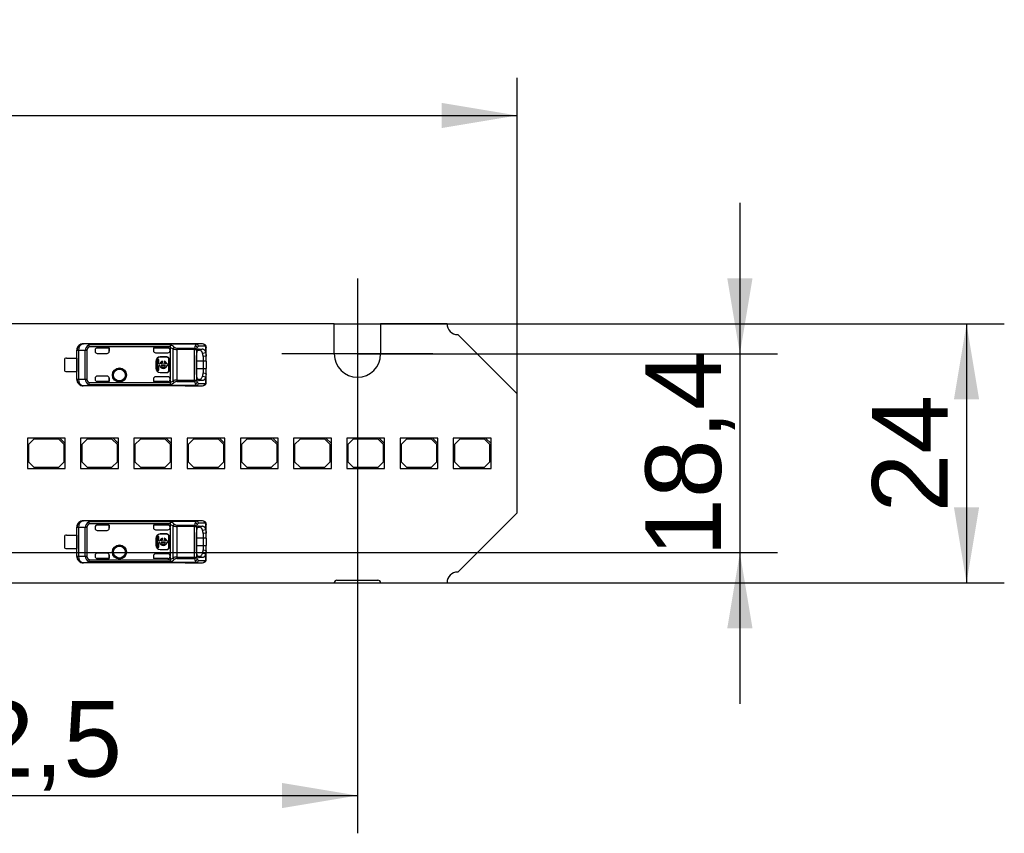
# Model space of a CAD drawing. Header units: millimetres. Extents: x 10 to 580, y 10 to 410.
# Tile 6 of 20: x 265 to 310, y 133 to 171. Entities that reach past the tile are written whole.
import ezdxf
from ezdxf.enums import TextEntityAlignment as Align
from ezdxf.lldxf.tags import DXFTag

# ---------------------------------------------------------------- set-up
doc = ezdxf.new("R2010")
doc.units = ezdxf.units.MM
doc.layers.add('Default', color=7, linetype='Continuous')
doc.layers.add('LINLED_280X24MM_', color=7, linetype='Continuous')
doc.styles.add('SEACAD_Arial', font='arial.ttf')
tags = doc.linetypes.add('CENTER2', pattern=[28.575, 19.05, -3.175, 3.175, -3.175]).pattern_tags.tags
tags[10:11] = [DXFTag(74, 4), DXFTag(75, 0), DXFTag(340, '0'), DXFTag(46, 0.0), DXFTag(50, 0.0), DXFTag(44, 0.0), DXFTag(45, 0.0)]
tags[8:9] = [DXFTag(74, 4), DXFTag(75, 0), DXFTag(340, '0'), DXFTag(46, 0.0), DXFTag(50, 0.0), DXFTag(44, 0.0), DXFTag(45, 0.0)]
tags[6:7] = [DXFTag(74, 4), DXFTag(75, 0), DXFTag(340, '0'), DXFTag(46, 0.0), DXFTag(50, 0.0), DXFTag(44, 0.0), DXFTag(45, 0.0)]
tags[4:5] = [DXFTag(74, 4), DXFTag(75, 0), DXFTag(340, '0'), DXFTag(46, 0.0), DXFTag(50, 0.0), DXFTag(44, 0.0), DXFTag(45, 0.0)]
doc.dimstyles.new('ISO', dxfattribs={"dimtxt": 3.5, "dimasz": 3.5, "dimexe": 1.75, "dimexo": 0, "dimgap": 0.875, "dimtad": 1, "dimlfac": 2, "dimtxsty": 'SEACAD_Arial', "dimblk1": '_SE_FILLED', "dimblk2": '_SE_FILLED', "dimsah": 1, "dimcen": 1.75, "dimadec": 0, "dimazin": 0, "dimtfac": 0.5, "dimtdec": 3, "dimtmove": 0, "dimatfit": 3, "dimfxl": 1, "dimarcsym": 0})

# ---------------------------------------------------------------- blocks, each defined once
blk = doc.blocks.new('SEANNOT_GROUP14')
at = {"layer": 'Default', "color": 7, "linetype": 'CENTER2'}
for p, q in [((280.246, 158.699), (280.246, 151.699)), ((283.746, 155.199), (276.746, 155.199))]:
    blk.add_line(p, q, dxfattribs=at)
blk = doc.blocks.new('SE3')
at = {"layer": 'LINLED_280X24MM_', "color": 7, "linetype": 'Continuous'}
for p, q in [((279.171, 156.599), (218.821, 156.599)), ((279.171, 155.199), (279.171, 156.599)), ((284.396, 156.599), (281.321, 156.599)), ((281.321, 156.599), (281.321, 155.199)), ((287.646, 153.349), (284.896, 156.099)), ((272.271, 155.674), (267.548, 155.674)), ((267.548, 155.674), (267.553, 155.666)), ((267.89, 155.662), (267.554, 155.666)), ((267.783, 155.61), (267.826, 155.527)), ((271.592, 155.617), (267.826, 155.617)), ((267.826, 155.527), (267.826, 155.617)), ((267.89, 155.662), (272.784, 155.662)), ((267.89, 155.662), (267.89, 155.66)), ((272.784, 155.66), (267.89, 155.66)), ((272.271, 155.669), (272.271, 155.674)), ((273.075, 155.669), (272.271, 155.669)), ((273.075, 155.669), (272.784, 155.662)), ((272.784, 155.66), (272.784, 155.662)), ((273.169, 155.569), (272.878, 155.562)), ((273.216, 155.273), (273.216, 155.549)), ((267.246, 155.011), (267.246, 155.374)), ((267.254, 155.366), (267.246, 155.374)), ((267.324, 155.366), (267.254, 155.366)), ((267.254, 154.032), (267.254, 155.366)), ((267.635, 155.362), (267.324, 155.366)), ((267.324, 155.366), (267.324, 154.032)), ((267.635, 154.035), (267.635, 155.362)), ((267.712, 155.362), (267.635, 155.362)), ((267.712, 155.362), (267.712, 154.035)), ((271.563, 155.527), (267.826, 155.527)), ((268.096, 155.377), (268.096, 155.324)), ((268.746, 155.477), (268.196, 155.477)), ((268.196, 155.477), (268.196, 155.476)), ((268.745, 155.476), (268.196, 155.476)), ((268.196, 155.224), (268.646, 155.224)), ((268.746, 155.477), (268.745, 155.476)), ((268.745, 155.476), (268.745, 155.324)), ((268.745, 155.324), (268.746, 155.324)), ((268.746, 155.324), (268.746, 155.477)), ((271.463, 155.477), (270.796, 155.477)), ((270.796, 155.477), (270.797, 155.476)), ((270.796, 155.477), (270.796, 155.354)), ((270.796, 155.354), (270.797, 155.35)), ((271.463, 155.476), (270.797, 155.476)), ((270.797, 155.476), (270.797, 155.35)), ((270.896, 155.254), (271.463, 155.254)), ((271.463, 155.476), (271.463, 155.477)), ((271.562, 155.518), (271.704, 155.445)), ((271.563, 155.518), (271.563, 155.527)), ((271.563, 155.518), (271.563, 155.377)), ((271.563, 155.354), (271.563, 155.377)), ((271.563, 155.354), (271.563, 154.044)), ((271.704, 153.952), (271.704, 155.445)), ((271.874, 155.47), (271.874, 155.407)), ((271.874, 155.47), (272.694, 155.47)), ((271.874, 155.407), (271.874, 153.991)), ((272.694, 155.407), (271.874, 155.407)), ((272.694, 155.407), (272.694, 155.47)), ((272.694, 155.407), (272.788, 155.407)), ((272.694, 153.991), (272.694, 155.407)), ((272.788, 155.407), (272.788, 153.991)), ((272.798, 154.274), (272.798, 155.124)), ((272.848, 155.38), (272.932, 155.38)), ((272.909, 155.43), (272.882, 155.42)), ((272.909, 155.43), (273.073, 155.432)), ((272.932, 155.38), (273.073, 155.432)), ((273.075, 155.234), (273.216, 155.271)), ((273.246, 155.097), (273.096, 155.077)), ((273.246, 155.097), (273.246, 155.471)), ((273.246, 154.874), (273.246, 155.097)), ((266.696, 154.411), (266.696, 154.986)), ((266.771, 155.011), (267.247, 155.011)), ((267.247, 155.011), (267.247, 154.386)), ((270.913, 154.849), (270.899, 154.849)), ((270.899, 154.849), (270.899, 154.549)), ((270.913, 154.849), (270.913, 154.549)), ((271.038, 154.946), (270.972, 154.946)), ((270.972, 154.946), (270.972, 154.452)), ((271.038, 154.732), (271.038, 154.946)), ((271.09, 154.732), (271.038, 154.732)), ((271.038, 154.452), (271.038, 154.666)), ((271.038, 154.666), (271.09, 154.666)), ((271.113, 155.062), (271.113, 155.049)), ((271.413, 155.062), (271.113, 155.062)), ((271.413, 155.049), (271.113, 155.049)), ((271.358, 154.732), (271.152, 154.732)), ((271.152, 154.666), (271.358, 154.666)), ((271.214, 154.799), (271.214, 154.862)), ((271.296, 154.862), (271.296, 154.799)), ((271.413, 155.049), (271.413, 155.062)), ((271.472, 154.732), (271.42, 154.732)), ((271.42, 154.666), (271.472, 154.666)), ((271.472, 154.666), (271.472, 154.732)), ((271.526, 154.949), (271.513, 154.949)), ((271.513, 154.449), (271.513, 154.949)), ((271.526, 154.449), (271.526, 154.949)), ((273.096, 154.874), (272.798, 154.874)), ((273.096, 155.077), (273.096, 154.874)), ((273.246, 154.874), (273.096, 154.874)), ((273.096, 154.874), (273.096, 154.524)), ((273.246, 154.874), (273.246, 154.524)), ((266.771, 154.386), (267.247, 154.386)), ((267.246, 154.024), (267.246, 154.386)), ((268.646, 154.174), (268.196, 154.174)), ((270.899, 154.549), (270.913, 154.549)), ((270.972, 154.452), (271.038, 154.452)), ((271.113, 154.349), (271.113, 154.336)), ((271.113, 154.349), (271.413, 154.349)), ((271.113, 154.336), (271.413, 154.336)), ((271.413, 154.336), (271.413, 154.349)), ((271.513, 154.449), (271.526, 154.449)), ((272.798, 154.524), (273.096, 154.524)), ((273.096, 154.524), (273.246, 154.524)), ((273.096, 154.524), (273.096, 154.321)), ((273.096, 154.321), (273.246, 154.3)), ((273.246, 154.301), (273.246, 154.524)), ((273.246, 153.927), (273.246, 154.301)), ((267.246, 154.024), (267.254, 154.032)), ((267.254, 154.032), (267.324, 154.032)), ((267.324, 154.032), (267.635, 154.035)), ((267.553, 153.732), (267.548, 153.724)), ((272.271, 153.724), (267.548, 153.724)), ((267.554, 153.732), (267.89, 153.736)), ((267.635, 154.035), (267.712, 154.035)), ((267.826, 153.871), (267.783, 153.788)), ((267.826, 153.871), (271.563, 153.871)), ((267.826, 153.781), (267.826, 153.871)), ((267.826, 153.781), (271.593, 153.781)), ((272.784, 153.738), (267.89, 153.738)), ((267.89, 153.738), (267.89, 153.736)), ((272.784, 153.736), (267.89, 153.736)), ((268.096, 154.074), (268.096, 154.021)), ((268.196, 153.921), (268.196, 153.921)), ((268.196, 153.921), (268.746, 153.921)), ((268.745, 153.921), (268.196, 153.921)), ((268.746, 154.074), (268.745, 154.074)), ((268.745, 154.074), (268.745, 153.921)), ((268.746, 153.921), (268.745, 153.921)), ((268.746, 153.921), (268.746, 154.074)), ((270.797, 154.046), (270.796, 154.044)), ((270.796, 154.044), (270.796, 153.921)), ((271.462, 153.921), (270.796, 153.921)), ((270.796, 153.921), (270.797, 153.921)), ((270.797, 154.046), (270.797, 153.921)), ((271.462, 153.921), (270.797, 153.921)), ((271.463, 154.144), (270.896, 154.144)), ((271.462, 153.921), (271.462, 153.921)), ((271.563, 154.021), (271.563, 154.044)), ((271.563, 154.021), (271.563, 153.88)), ((271.874, 153.991), (272.694, 153.991)), ((271.874, 153.991), (271.874, 153.928)), ((271.874, 153.928), (272.694, 153.928)), ((272.271, 153.724), (272.271, 153.729)), ((272.271, 153.729), (273.075, 153.729)), ((272.694, 153.991), (272.788, 153.991)), ((272.694, 153.928), (272.694, 153.991)), ((272.784, 153.736), (272.784, 153.738)), ((272.784, 153.736), (273.075, 153.729)), ((272.932, 154.018), (272.849, 154.018)), ((272.878, 153.836), (273.169, 153.829)), ((272.884, 153.977), (272.909, 153.968)), ((273.073, 153.966), (272.909, 153.968)), ((273.073, 153.966), (272.932, 154.018)), ((273.216, 154.126), (273.075, 154.163)), ((273.216, 153.849), (273.216, 154.125)), ((287.646, 147.849), (287.646, 153.349)), ((266.458, 151.299), (264.958, 151.299)), ((264.958, 151.299), (264.958, 149.899)), ((265.258, 151.249), (265.008, 150.999)), ((265.008, 150.999), (265.008, 150.199)), ((266.408, 151.249), (265.258, 151.249)), ((266.658, 150.999), (266.408, 151.249)), ((266.708, 151.299), (266.458, 151.299)), ((266.458, 151.299), (266.708, 151.049)), ((266.658, 150.199), (266.658, 150.999)), ((266.708, 151.049), (266.708, 151.299)), ((266.708, 149.899), (266.708, 151.049)), ((268.924, 151.299), (267.424, 151.299)), ((267.424, 151.299), (267.424, 149.899)), ((267.724, 151.249), (267.474, 150.999)), ((267.474, 150.999), (267.474, 150.199)), ((268.874, 151.249), (267.724, 151.249)), ((269.124, 150.999), (268.874, 151.249)), ((269.174, 151.299), (268.924, 151.299)), ((268.924, 151.299), (269.174, 151.049)), ((269.124, 150.199), (269.124, 150.999)), ((269.174, 151.049), (269.174, 151.299)), ((269.174, 149.899), (269.174, 151.049)), ((271.39, 151.299), (269.89, 151.299)), ((269.89, 151.299), (269.89, 149.899)), ((270.19, 151.249), (269.94, 150.999)), ((269.94, 150.999), (269.94, 150.199)), ((271.34, 151.249), (270.19, 151.249)), ((271.59, 150.999), (271.34, 151.249)), ((271.64, 151.299), (271.39, 151.299)), ((271.39, 151.299), (271.64, 151.049)), ((271.59, 150.199), (271.59, 150.999)), ((271.64, 151.049), (271.64, 151.299)), ((271.64, 149.899), (271.64, 151.049)), ((273.856, 151.299), (272.356, 151.299)), ((272.356, 151.299), (272.356, 149.899)), ((272.656, 151.249), (272.406, 150.999)), ((272.406, 150.999), (272.406, 150.199)), ((273.806, 151.249), (272.656, 151.249)), ((274.056, 150.999), (273.806, 151.249)), ((274.106, 151.299), (273.856, 151.299)), ((273.856, 151.299), (274.106, 151.049)), ((274.056, 150.199), (274.056, 150.999)), ((274.106, 151.049), (274.106, 151.299)), ((274.106, 149.899), (274.106, 151.049)), ((276.322, 151.299), (274.822, 151.299)), ((274.822, 151.299), (274.822, 149.899)), ((275.122, 151.249), (274.872, 150.999)), ((274.872, 150.999), (274.872, 150.199)), ((276.272, 151.249), (275.122, 151.249)), ((276.522, 150.999), (276.272, 151.249)), ((276.572, 151.299), (276.322, 151.299)), ((276.322, 151.299), (276.572, 151.049)), ((276.522, 150.199), (276.522, 150.999)), ((276.572, 151.049), (276.572, 151.299)), ((276.572, 149.899), (276.572, 151.049)), ((278.788, 151.299), (277.288, 151.299)), ((277.288, 151.299), (277.288, 149.899)), ((277.588, 151.249), (277.338, 150.999)), ((277.338, 150.999), (277.338, 150.199)), ((278.738, 151.249), (277.588, 151.249)), ((278.988, 150.999), (278.738, 151.249)), ((279.038, 151.299), (278.788, 151.299)), ((278.788, 151.299), (279.038, 151.049)), ((278.988, 150.199), (278.988, 150.999)), ((279.038, 151.049), (279.038, 151.299)), ((279.038, 149.899), (279.038, 151.049)), ((281.254, 151.299), (279.754, 151.299)), ((279.754, 151.299), (279.754, 149.899)), ((280.054, 151.249), (279.804, 150.999)), ((279.804, 150.999), (279.804, 150.199)), ((281.204, 151.249), (280.054, 151.249)), ((281.454, 150.999), (281.204, 151.249)), ((281.504, 151.299), (281.254, 151.299)), ((281.254, 151.299), (281.504, 151.049)), ((281.454, 150.199), (281.454, 150.999)), ((281.504, 151.049), (281.504, 151.299)), ((281.504, 149.899), (281.504, 151.049)), ((283.72, 151.299), (282.22, 151.299)), ((282.22, 151.299), (282.22, 149.899)), ((282.52, 151.249), (282.27, 150.999)), ((282.27, 150.999), (282.27, 150.199)), ((283.67, 151.249), (282.52, 151.249)), ((283.92, 150.999), (283.67, 151.249)), ((283.97, 151.299), (283.72, 151.299)), ((283.72, 151.299), (283.97, 151.049)), ((283.92, 150.199), (283.92, 150.999)), ((283.97, 151.049), (283.97, 151.299)), ((283.97, 149.899), (283.97, 151.049)), ((286.186, 151.299), (284.686, 151.299)), ((284.686, 151.299), (284.686, 149.899)), ((284.986, 151.249), (284.736, 150.999)), ((284.736, 150.999), (284.736, 150.199)), ((286.136, 151.249), (284.986, 151.249)), ((286.386, 150.999), (286.136, 151.249)), ((286.436, 151.299), (286.186, 151.299)), ((286.186, 151.299), (286.436, 151.049)), ((286.386, 150.199), (286.386, 150.999)), ((286.436, 151.049), (286.436, 151.299)), ((286.436, 149.899), (286.436, 151.049)), ((265.008, 150.199), (265.258, 149.949)), ((266.408, 149.949), (266.658, 150.199)), ((267.474, 150.199), (267.724, 149.949)), ((268.874, 149.949), (269.124, 150.199)), ((269.94, 150.199), (270.19, 149.949)), ((271.34, 149.949), (271.59, 150.199)), ((272.406, 150.199), (272.656, 149.949)), ((273.806, 149.949), (274.056, 150.199)), ((274.872, 150.199), (275.122, 149.949)), ((276.272, 149.949), (276.522, 150.199)), ((277.338, 150.199), (277.588, 149.949)), ((278.738, 149.949), (278.988, 150.199)), ((279.804, 150.199), (280.054, 149.949)), ((281.204, 149.949), (281.454, 150.199)), ((282.27, 150.199), (282.52, 149.949)), ((283.67, 149.949), (283.92, 150.199)), ((284.736, 150.199), (284.986, 149.949)), ((286.136, 149.949), (286.386, 150.199)), ((264.958, 149.899), (266.708, 149.899)), ((265.258, 149.949), (266.408, 149.949)), ((267.424, 149.899), (269.174, 149.899)), ((267.724, 149.949), (268.874, 149.949)), ((269.89, 149.899), (271.64, 149.899)), ((270.19, 149.949), (271.34, 149.949)), ((272.356, 149.899), (274.106, 149.899)), ((272.656, 149.949), (273.806, 149.949)), ((274.822, 149.899), (276.572, 149.899)), ((275.122, 149.949), (276.272, 149.949)), ((277.288, 149.899), (279.038, 149.899)), ((277.588, 149.949), (278.738, 149.949)), ((279.754, 149.899), (281.504, 149.899)), ((280.054, 149.949), (281.204, 149.949)), ((282.22, 149.899), (283.97, 149.899)), ((282.52, 149.949), (283.67, 149.949)), ((284.686, 149.899), (286.436, 149.899)), ((284.986, 149.949), (286.136, 149.949)), ((284.896, 145.099), (287.646, 147.849)), ((272.271, 147.474), (267.548, 147.474)), ((267.548, 147.474), (267.553, 147.466)), ((267.89, 147.462), (267.554, 147.466)), ((267.783, 147.41), (267.826, 147.327)), ((271.592, 147.417), (267.826, 147.417)), ((267.826, 147.327), (267.826, 147.417)), ((267.89, 147.462), (272.784, 147.462)), ((267.89, 147.462), (267.89, 147.46)), ((272.784, 147.46), (267.89, 147.46)), ((272.271, 147.469), (272.271, 147.474)), ((273.075, 147.469), (272.271, 147.469)), ((273.075, 147.469), (272.784, 147.462)), ((272.784, 147.46), (272.784, 147.462)), ((273.169, 147.369), (272.878, 147.362)), ((273.216, 147.073), (273.216, 147.349)), ((267.246, 146.811), (267.246, 147.174)), ((267.254, 147.166), (267.246, 147.174)), ((267.324, 147.166), (267.254, 147.166)), ((267.254, 145.832), (267.254, 147.166)), ((267.635, 147.162), (267.324, 147.166)), ((267.324, 147.166), (267.324, 145.832)), ((267.635, 145.835), (267.635, 147.162)), ((267.712, 147.162), (267.635, 147.162)), ((267.712, 147.162), (267.712, 145.835)), ((271.563, 147.327), (267.826, 147.327)), ((268.096, 147.177), (268.096, 147.124)), ((268.746, 147.277), (268.196, 147.277)), ((268.196, 147.277), (268.196, 147.276)), ((268.745, 147.276), (268.196, 147.276)), ((268.196, 147.024), (268.646, 147.024)), ((268.746, 147.277), (268.745, 147.276)), ((268.745, 147.276), (268.745, 147.124)), ((268.745, 147.124), (268.746, 147.124)), ((268.746, 147.124), (268.746, 147.277)), ((271.463, 147.277), (270.796, 147.277)), ((270.796, 147.277), (270.797, 147.276)), ((270.796, 147.277), (270.796, 147.154)), ((270.796, 147.154), (270.797, 147.15)), ((271.463, 147.276), (270.797, 147.276)), ((270.797, 147.276), (270.797, 147.15)), ((270.896, 147.054), (271.463, 147.054)), ((271.463, 147.276), (271.463, 147.277)), ((271.562, 147.318), (271.704, 147.245)), ((271.563, 147.318), (271.563, 147.327)), ((271.563, 147.318), (271.563, 147.177)), ((271.563, 147.154), (271.563, 147.177)), ((271.563, 147.154), (271.563, 145.844)), ((271.704, 145.752), (271.704, 147.245)), ((271.874, 147.27), (271.874, 147.207)), ((271.874, 147.27), (272.694, 147.27)), ((271.874, 147.207), (271.874, 145.791)), ((272.694, 147.207), (271.874, 147.207)), ((272.694, 147.207), (272.694, 147.27)), ((272.694, 147.207), (272.788, 147.207)), ((272.694, 145.791), (272.694, 147.207)), ((272.788, 147.207), (272.788, 145.791)), ((272.798, 146.074), (272.798, 146.924)), ((272.848, 147.18), (272.932, 147.18)), ((272.909, 147.23), (272.882, 147.22)), ((272.909, 147.23), (273.073, 147.232)), ((272.932, 147.18), (273.073, 147.232)), ((273.075, 147.034), (273.216, 147.071)), ((273.246, 146.897), (273.096, 146.877)), ((273.096, 146.877), (273.096, 146.674)), ((273.246, 146.897), (273.246, 147.271)), ((273.246, 146.674), (273.246, 146.897)), ((266.696, 146.211), (266.696, 146.786)), ((266.771, 146.811), (267.247, 146.811)), ((267.247, 146.811), (267.247, 146.186)), ((270.913, 146.649), (270.899, 146.649)), ((270.899, 146.649), (270.899, 146.349)), ((270.913, 146.649), (270.913, 146.349)), ((271.038, 146.746), (270.972, 146.746)), ((270.972, 146.746), (270.972, 146.252)), ((271.038, 146.532), (271.038, 146.746)), ((271.09, 146.532), (271.038, 146.532)), ((271.038, 146.252), (271.038, 146.466)), ((271.038, 146.466), (271.09, 146.466)), ((271.113, 146.862), (271.113, 146.849)), ((271.413, 146.862), (271.113, 146.862)), ((271.413, 146.849), (271.113, 146.849)), ((271.358, 146.532), (271.152, 146.532)), ((271.152, 146.466), (271.358, 146.466)), ((271.214, 146.599), (271.214, 146.662)), ((271.296, 146.662), (271.296, 146.599)), ((271.413, 146.849), (271.413, 146.862)), ((271.472, 146.532), (271.42, 146.532)), ((271.42, 146.466), (271.472, 146.466)), ((271.472, 146.466), (271.472, 146.532)), ((271.526, 146.749), (271.513, 146.749)), ((271.513, 146.249), (271.513, 146.749)), ((271.526, 146.249), (271.526, 146.749)), ((273.096, 146.674), (272.798, 146.674)), ((273.246, 146.674), (273.096, 146.674)), ((273.096, 146.674), (273.096, 146.324)), ((273.246, 146.674), (273.246, 146.324)), ((266.771, 146.186), (267.247, 146.186)), ((267.246, 145.824), (267.246, 146.186)), ((268.646, 145.974), (268.196, 145.974)), ((270.899, 146.349), (270.913, 146.349)), ((270.972, 146.252), (271.038, 146.252)), ((271.113, 146.149), (271.113, 146.136)), ((271.113, 146.149), (271.413, 146.149)), ((271.113, 146.136), (271.413, 146.136)), ((271.413, 146.136), (271.413, 146.149)), ((271.513, 146.249), (271.526, 146.249)), ((272.798, 146.324), (273.096, 146.324)), ((273.216, 145.926), (273.075, 145.963)), ((273.096, 146.324), (273.246, 146.324)), ((273.096, 146.324), (273.096, 146.121)), ((273.096, 146.121), (273.246, 146.1)), ((273.246, 146.101), (273.246, 146.324)), ((273.246, 145.727), (273.246, 146.101)), ((267.246, 145.824), (267.254, 145.832)), ((267.254, 145.832), (267.324, 145.832)), ((267.324, 145.832), (267.635, 145.835)), ((267.553, 145.532), (267.548, 145.524)), ((272.271, 145.524), (267.548, 145.524)), ((267.554, 145.532), (267.89, 145.536)), ((267.635, 145.835), (267.712, 145.835)), ((267.826, 145.671), (267.783, 145.588)), ((267.826, 145.671), (271.563, 145.671)), ((267.826, 145.581), (267.826, 145.671)), ((267.826, 145.581), (271.593, 145.581)), ((272.784, 145.538), (267.89, 145.538)), ((267.89, 145.538), (267.89, 145.536)), ((272.784, 145.536), (267.89, 145.536)), ((268.096, 145.874), (268.096, 145.821)), ((268.196, 145.721), (268.196, 145.721)), ((268.196, 145.721), (268.746, 145.721)), ((268.745, 145.721), (268.196, 145.721)), ((268.746, 145.874), (268.745, 145.874)), ((268.745, 145.874), (268.745, 145.721)), ((268.746, 145.721), (268.745, 145.721)), ((268.746, 145.721), (268.746, 145.874)), ((270.797, 145.846), (270.796, 145.844)), ((270.796, 145.844), (270.796, 145.721)), ((271.462, 145.721), (270.796, 145.721)), ((270.796, 145.721), (270.797, 145.721)), ((270.797, 145.846), (270.797, 145.721)), ((271.462, 145.721), (270.797, 145.721)), ((271.463, 145.944), (270.896, 145.944)), ((271.462, 145.721), (271.462, 145.721)), ((271.563, 145.821), (271.563, 145.844)), ((271.563, 145.821), (271.563, 145.68)), ((271.874, 145.791), (272.694, 145.791)), ((271.874, 145.791), (271.874, 145.728)), ((271.874, 145.728), (272.694, 145.728)), ((272.271, 145.524), (272.271, 145.529)), ((272.271, 145.529), (273.075, 145.529)), ((272.694, 145.791), (272.788, 145.791)), ((272.694, 145.728), (272.694, 145.791)), ((272.784, 145.536), (272.784, 145.538)), ((272.784, 145.536), (273.075, 145.529)), ((272.932, 145.818), (272.849, 145.818)), ((272.878, 145.636), (273.169, 145.629)), ((272.884, 145.777), (272.909, 145.768)), ((273.073, 145.766), (272.909, 145.768)), ((273.073, 145.766), (272.932, 145.818)), ((273.216, 145.649), (273.216, 145.925)), ((218.821, 144.599), (279.171, 144.599)), ((279.296, 144.724), (281.196, 144.724)), ((281.321, 144.599), (284.396, 144.599))]:
    blk.add_line(p, q, dxfattribs=at)
for centre, radius in [((269.221, 154.224), 0.328), ((269.221, 154.224), 0.293), ((269.221, 154.224), 0.276), ((269.221, 154.224), 0.275), ((269.221, 146.024), 0.328), ((269.221, 146.024), 0.293), ((269.221, 146.024), 0.276), ((269.221, 146.024), 0.275)]:
    blk.add_circle(centre, radius, dxfattribs=at)
for centre, radius, start, end in [((284.896, 156.599), 0.5, 180, 270), ((267.554, 155.366), 0.3, 90.167, 179.9956), ((267.926, 155.357), 0.291, 119.4689, 178.872), ((267.821, 155.51), 0.107, 87.5508, 111.036), ((271.977, 155.443), 0.422, 155.6531, 168.4656), ((271.358, 155.03), 0.632, 50.3962, 68.2215), ((273.315, 155.328), 0.637, 156.5296, 167.1701), ((272.92, 155.509), 0.203, 132.1388, 158.8853), ((272.701, 155.454), 0.132, 20.0118, 76.8819), ((272.775, 155.557), 0.103, 3.114, 84.8372), ((272.986, 155.417), 0.181, 126.7396, 153.2278), ((273.074, 155.502), 0.167, 46.0592, 90.828), ((273.071, 155.572), 0.0975, 358.48, 88.0009), ((273.052, 155.485), 0.195, 354.5298, 45.3799), ((273.133, 155.561), 0.0838, 351.8712, 47.8744), ((268.196, 155.324), 0.1, 180, 270), ((271.891, 155.354), 0.208, 128.8787, 154.1069), ((271.88, 155.824), 0.417, 245.1134, 269.2217), ((271.884, 155.653), 0.183, 227.8882, 266.9813), ((272.679, 155.346), 0.125, 29.2863, 83.1685), ((273.238, 155.28), 0.468, 152.0835, 164.2354), ((272.595, 155.09), 0.501, 358.5159, 16.9099), ((272.875, 155.123), 0.372, 355.9747, 23.6554), ((280.246, 155.199), 1.075, 180, 0), ((266.771, 154.886), 0.125, 90, 126.8699), ((271.113, 154.849), 0.213, 90, 180), ((271.113, 154.849), 0.2, 90, 180), ((271.255, 154.699), 0.169, 104.2042, 168.6727), ((271.255, 154.699), 0.169, 191.3273, 348.6727), ((271.255, 154.699), 0.108, 112.432, 162.2153), ((271.255, 154.699), 0.108, 197.7847, 342.2153), ((271.255, 154.699), 0.169, 11.3273, 75.7958), ((271.255, 154.699), 0.108, 17.7847, 67.568), ((271.413, 154.949), 0.113, 0, 90), ((271.413, 154.949), 0.1, 0, 90), ((266.771, 154.511), 0.125, 233.1301, 270), ((268.196, 154.074), 0.1, 90, 180), ((271.113, 154.549), 0.213, 180, 270), ((271.113, 154.549), 0.2, 180, 270), ((271.413, 154.449), 0.1, 270, 360), ((271.413, 154.449), 0.113, 270, 360), ((272.527, 154.317), 0.569, 344.2066, 0.3835), ((272.877, 154.274), 0.37, 336.2651, 4.0975), ((267.554, 154.032), 0.3, 180.0044, 269.8384), ((267.927, 154.042), 0.292, 181.2448, 240.4152), ((267.821, 153.888), 0.107, 248.9632, 272.4491), ((271.32, 154.529), 0.693, 290.5131, 303.675), ((271.798, 153.899), 0.236, 186.7862, 209.799), ((271.347, 154.385), 0.652, 292.1154, 309.3312), ((271.879, 153.577), 0.414, 90.6937, 114.9709), ((271.874, 154.029), 0.187, 204.2976, 232.5166), ((271.884, 153.745), 0.184, 93.1482, 132.1817), ((272.679, 154.052), 0.124, 276.7448, 330.7526), ((273.313, 154.069), 0.635, 192.7997, 203.4875), ((272.701, 153.944), 0.132, 283.1368, 339.9954), ((272.921, 153.889), 0.204, 201.1423, 227.8571), ((272.775, 153.841), 0.103, 275.1634, 356.886), ((273.275, 154.133), 0.508, 196.251, 207.4426), ((272.986, 153.981), 0.181, 206.7747, 233.2552), ((273.074, 153.895), 0.167, 269.1665, 313.973), ((273.071, 153.826), 0.0975, 272.0033, 1.5118), ((273.051, 153.913), 0.195, 314.6399, 5.4397), ((273.133, 153.837), 0.0836, 312.1362, 8.1803), ((267.554, 147.166), 0.3, 90.167, 179.9956), ((267.926, 147.157), 0.291, 119.4689, 178.872), ((267.821, 147.31), 0.107, 87.5508, 111.036), ((271.977, 147.243), 0.422, 155.6531, 168.4656), ((271.358, 146.83), 0.632, 50.3962, 68.2215), ((273.315, 147.128), 0.637, 156.5296, 167.1701), ((272.92, 147.309), 0.203, 132.1388, 158.8853), ((272.701, 147.254), 0.132, 20.0118, 76.8819), ((272.775, 147.357), 0.103, 3.114, 84.8372), ((272.986, 147.217), 0.181, 126.7396, 153.2278), ((273.074, 147.302), 0.167, 46.0592, 90.828), ((273.071, 147.372), 0.0975, 358.48, 88.0009), ((273.052, 147.285), 0.195, 354.5298, 45.3799), ((273.133, 147.361), 0.0838, 351.8712, 47.8744), ((268.196, 147.124), 0.1, 180, 270), ((271.891, 147.154), 0.208, 128.8787, 154.1069), ((271.88, 147.624), 0.417, 245.1134, 269.2217), ((271.884, 147.453), 0.183, 227.8882, 266.9813), ((272.679, 147.146), 0.125, 29.2863, 83.1685), ((273.238, 147.08), 0.468, 152.0835, 164.2354), ((272.595, 146.89), 0.501, 358.5159, 16.9099), ((272.875, 146.923), 0.372, 355.9747, 23.6554), ((266.771, 146.686), 0.125, 90, 126.8699), ((271.113, 146.649), 0.213, 90, 180), ((271.113, 146.649), 0.2, 90, 180), ((271.255, 146.499), 0.169, 104.2042, 168.6727), ((271.255, 146.499), 0.169, 191.3273, 348.6727), ((271.255, 146.499), 0.108, 112.432, 162.2153), ((271.255, 146.499), 0.108, 197.7847, 342.2153), ((271.255, 146.499), 0.169, 11.3273, 75.7958), ((271.255, 146.499), 0.108, 17.7847, 67.568), ((271.413, 146.749), 0.113, 0, 90), ((271.413, 146.749), 0.1, 0, 90), ((266.771, 146.311), 0.125, 233.1301, 270), ((268.196, 145.874), 0.1, 90, 180), ((271.113, 146.349), 0.213, 180, 270), ((271.113, 146.349), 0.2, 180, 270), ((271.413, 146.249), 0.1, 270, 360), ((271.413, 146.249), 0.113, 270, 360), ((272.527, 146.117), 0.569, 344.2066, 0.3835), ((272.877, 146.074), 0.37, 336.2651, 4.0975), ((267.554, 145.832), 0.3, 180.0044, 269.8384), ((267.927, 145.842), 0.292, 181.2448, 240.4152), ((267.821, 145.688), 0.107, 248.9632, 272.4491), ((271.32, 146.329), 0.693, 290.5131, 303.675), ((271.798, 145.699), 0.236, 186.7862, 209.799), ((271.347, 146.185), 0.652, 292.1154, 309.3312), ((271.879, 145.377), 0.414, 90.6937, 114.9709), ((271.874, 145.829), 0.187, 204.2976, 232.5166), ((271.884, 145.545), 0.184, 93.1482, 132.1817), ((272.679, 145.852), 0.124, 276.7448, 330.7526), ((273.313, 145.869), 0.635, 192.7997, 203.4875), ((272.701, 145.744), 0.132, 283.1368, 339.9954), ((272.921, 145.689), 0.204, 201.1423, 227.8571), ((272.775, 145.641), 0.103, 275.1634, 356.886), ((273.275, 145.933), 0.508, 196.251, 207.4426), ((272.986, 145.781), 0.181, 206.7747, 233.2552), ((273.074, 145.695), 0.167, 269.1665, 313.973), ((273.071, 145.626), 0.0975, 272.0033, 1.5118), ((273.051, 145.713), 0.195, 314.6399, 5.4397), ((273.133, 145.637), 0.0836, 312.1362, 8.1803), ((284.896, 144.599), 0.5, 90, 180), ((279.296, 144.599), 0.125, 90, 180), ((281.196, 144.599), 0.125, 0, 90)]:
    blk.add_arc(centre, radius, start, end, dxfattribs=at)
for centre, major_axis, ratio, start_param, end_param in [((267.546, 155.374), (0.212, -0.212), 0.999924, 2.349833, 3.926953), ((267.554, 155.366), (0.003, 0.3), 0.766027, 0.015856, 1.578763), ((272.271, 155.374), (0, 0.3), 0.999962, 6.103357, 6.283185), ((272.784, 155.562), (-0.0024, 0.1), 0.939661, 4.689876, 6.257716), ((273.17, 155.118), (0, -0.451), 0.342128, 2.840877, 3.150375), ((268.196, 155.377), (0, -0.1), 0.999994, 3.141593, 4.712389), ((268.196, 155.376), (0, -0.1), 0.999994, 3.141593, 4.712389), ((268.645, 155.324), (-0.1, 0), 0.999848, 1.570796, 3.141593), ((268.646, 155.324), (-0.1, 0), 0.999848, 1.570796, 3.141593), ((270.896, 155.354), (0.0707, -0.0707), 0.999695, 3.926839, 5.497939), ((270.897, 155.353), (0.0707, -0.0707), 0.999695, 3.9588, 4.712389), ((271.463, 155.377), (0, -0.1), 0.999994, 1.570796, 3.141593), ((271.463, 155.376), (0, -0.1), 0.999994, 1.570796, 3.141593), ((271.463, 155.354), (0, -0.1), 0.999848, 0, 1.570796), ((268.645, 154.074), (-0.1, 0), 0.999848, 3.141593, 4.712389), ((268.646, 154.074), (-0.1, 0), 0.999848, 3.141593, 4.712389), ((267.546, 154.024), (0.212, 0.212), 0.999924, 2.356233, 3.933355), ((267.554, 154.032), (-0.003, 0.3), 0.766027, 1.56283, 3.125796), ((268.196, 154.021), (0, 0.1), 0.999994, 1.570796, 3.141593), ((268.196, 154.021), (0, 0.1), 0.999994, 1.570796, 3.141593), ((270.896, 154.044), (0.0707, 0.0707), 0.999695, 0.785246, 2.356347), ((270.897, 154.045), (0.0707, 0.0707), 0.999695, 1.570796, 2.343651), ((271.463, 154.021), (0, 0.1), 0.999994, 3.140535, 4.712389), ((271.463, 154.021), (0, 0.1), 0.999994, 3.140004, 4.712389), ((271.463, 154.044), (0, 0.1), 0.999848, 4.712389, 6.283185), ((272.271, 154.024), (0, 0.3), 0.999962, 3.141593, 3.321417), ((272.784, 153.836), (0.0024, 0.1), 0.939661, 3.16702, 4.734916), ((273.17, 154.279), (0, 0.45), 0.34204, 3.132977, 3.442996), ((267.546, 147.174), (0.212, -0.212), 0.999924, 2.349833, 3.926953), ((267.554, 147.166), (0.003, 0.3), 0.766027, 0.015856, 1.578763), ((272.271, 147.174), (0, 0.3), 0.999962, 6.103357, 6.283185), ((272.784, 147.362), (-0.0024, 0.1), 0.939661, 4.689876, 6.257716), ((273.17, 146.918), (0, -0.451), 0.342128, 2.840877, 3.150375), ((268.196, 147.177), (0, -0.1), 0.999994, 3.141593, 4.712389), ((268.196, 147.176), (0, -0.1), 0.999994, 3.141593, 4.712389), ((268.645, 147.124), (-0.1, 0), 0.999848, 1.570796, 3.141593), ((268.646, 147.124), (-0.1, 0), 0.999848, 1.570796, 3.141593), ((270.896, 147.154), (0.0707, -0.0707), 0.999695, 3.926839, 5.497939), ((270.897, 147.153), (0.0707, -0.0707), 0.999695, 3.9588, 4.712389), ((271.463, 147.177), (0, -0.1), 0.999994, 1.570796, 3.141593), ((271.463, 147.176), (0, -0.1), 0.999994, 1.570796, 3.141593), ((271.463, 147.154), (0, -0.1), 0.999848, 0, 1.570796), ((268.645, 145.874), (-0.1, 0), 0.999848, 3.141593, 4.712389), ((268.646, 145.874), (-0.1, 0), 0.999848, 3.141593, 4.712389), ((267.546, 145.824), (0.212, 0.212), 0.999924, 2.356233, 3.933355), ((267.554, 145.832), (-0.003, 0.3), 0.766027, 1.56283, 3.125796), ((268.196, 145.821), (0, 0.1), 0.999994, 1.570796, 3.141593), ((268.196, 145.821), (0, 0.1), 0.999994, 1.570796, 3.141593), ((270.896, 145.844), (0.0707, 0.0707), 0.999695, 0.785246, 2.356347), ((270.897, 145.845), (0.0707, 0.0707), 0.999695, 1.570796, 2.343651), ((271.463, 145.821), (0, 0.1), 0.999994, 3.140535, 4.712389), ((271.463, 145.821), (0, 0.1), 0.999994, 3.140004, 4.712389), ((271.463, 145.844), (0, 0.1), 0.999848, 4.712389, 6.283185), ((272.271, 145.824), (0, 0.3), 0.999962, 3.141593, 3.321417), ((272.784, 145.636), (0.0024, 0.1), 0.939661, 3.16702, 4.734916), ((273.17, 146.079), (0, 0.45), 0.34204, 3.132977, 3.442996)]:
    blk.add_ellipse(centre, major_axis=major_axis, ratio=ratio, start_param=start_param, end_param=end_param, dxfattribs=at)
for points, degree, knots in [([(267.783, 155.61), (267.787, 155.616), (267.794, 155.628), (267.806, 155.641), (267.822, 155.652), (267.849, 155.66), (267.876, 155.662), (267.89, 155.662)], 3, [0, 0, 0, 0, 0.225106, 0.406821, 0.546306, 0.765172, 1, 1, 1, 1]), ([(267.89, 155.66), (267.884, 155.659), (267.874, 155.658), (267.86, 155.656), (267.848, 155.652), (267.839, 155.646), (267.832, 155.639), (267.828, 155.629), (267.827, 155.621), (267.826, 155.617)], 3, [0, 0, 0, 0, 0.110474, 0.221192, 0.340028, 0.473427, 0.625996, 0.800833, 1, 1, 1, 1]), ([(273.246, 155.471), (273.246, 155.48), (273.245, 155.497), (273.24, 155.518), (273.231, 155.536), (273.221, 155.544), (273.216, 155.549)], 3, [0, 0, 0, 0, 0.244652, 0.491458, 0.742562, 1, 1, 1, 1]), ([(267.826, 155.527), (267.772, 155.498), (267.742, 155.454), (267.713, 155.412), (267.712, 155.362)], 2, [0, 0, 0, 0.5, 0.5, 1, 1, 1]), ([(272.798, 155.124), (272.799, 155.25), (272.83, 155.339), (272.862, 155.429), (272.909, 155.431)], 2, [0, 0, 0, 0.5, 0.5, 1, 1, 1]), ([(273.075, 155.235), (273.07, 155.246), (273.059, 155.268), (273.042, 155.297), (273.024, 155.325), (273.003, 155.348), (272.981, 155.366), (272.957, 155.378), (272.94, 155.38), (272.932, 155.38)], 3, [0, 0, 0, 0, 0.117572, 0.243562, 0.377981, 0.520832, 0.67212, 0.831843, 1, 1, 1, 1]), ([(273.073, 155.431), (273.113, 155.432), (273.151, 155.389), (273.188, 155.348), (273.216, 155.273)], 2, [0, 0, 0, 0.50021, 0.50021, 1, 1, 1]), ([(272.909, 153.967), (272.863, 153.971), (272.83, 154.059), (272.798, 154.146), (272.798, 154.274)], 2, [0, 0, 0, 0.5, 0.5, 1, 1, 1]), ([(267.712, 154.035), (267.713, 153.987), (267.742, 153.943), (267.771, 153.901), (267.826, 153.871)], 2, [0, 0, 0, 0.5, 0.5, 1, 1, 1]), ([(267.89, 153.736), (267.883, 153.736), (267.869, 153.736), (267.85, 153.739), (267.833, 153.743), (267.816, 153.75), (267.798, 153.763), (267.788, 153.779), (267.783, 153.788)], 3, [0, 0, 0, 0, 0.120723, 0.235221, 0.34634, 0.457185, 0.682198, 1, 1, 1, 1]), ([(267.826, 153.781), (267.827, 153.775), (267.829, 153.765), (267.837, 153.753), (267.849, 153.745), (267.867, 153.74), (267.882, 153.739), (267.89, 153.738)], 3, [0, 0, 0, 0, 0.272042, 0.497908, 0.684926, 0.845835, 1, 1, 1, 1]), ([(272.932, 154.018), (272.932, 154.018), (272.946, 154.017), (272.972, 154.024), (273.01, 154.054), (273.044, 154.099), (273.065, 154.142), (273.075, 154.162)], 3, [0, 0, 0, 0, 0.000046, 0.262507, 0.516593, 0.762391, 1, 1, 1, 1]), ([(273.216, 153.849), (273.22, 153.852), (273.228, 153.859), (273.236, 153.873), (273.242, 153.888), (273.245, 153.906), (273.246, 153.92), (273.246, 153.927)], 3, [0, 0, 0, 0, 0.20636, 0.408491, 0.607418, 0.804218, 1, 1, 1, 1]), ([(267.783, 147.41), (267.787, 147.416), (267.794, 147.428), (267.806, 147.441), (267.822, 147.452), (267.849, 147.46), (267.876, 147.462), (267.89, 147.462)], 3, [0, 0, 0, 0, 0.225106, 0.406821, 0.546306, 0.765172, 1, 1, 1, 1]), ([(267.89, 147.46), (267.884, 147.459), (267.874, 147.458), (267.86, 147.456), (267.848, 147.452), (267.839, 147.446), (267.832, 147.439), (267.828, 147.429), (267.827, 147.421), (267.826, 147.417)], 3, [0, 0, 0, 0, 0.110474, 0.221192, 0.340028, 0.473427, 0.625996, 0.800833, 1, 1, 1, 1]), ([(273.246, 147.271), (273.246, 147.28), (273.245, 147.297), (273.24, 147.318), (273.231, 147.336), (273.221, 147.344), (273.216, 147.349)], 3, [0, 0, 0, 0, 0.244652, 0.491458, 0.742562, 1, 1, 1, 1]), ([(267.826, 147.327), (267.772, 147.298), (267.742, 147.254), (267.713, 147.212), (267.712, 147.162)], 2, [0, 0, 0, 0.5, 0.5, 1, 1, 1]), ([(272.798, 146.924), (272.799, 147.05), (272.83, 147.139), (272.862, 147.229), (272.909, 147.231)], 2, [0, 0, 0, 0.5, 0.5, 1, 1, 1]), ([(273.075, 147.035), (273.07, 147.046), (273.059, 147.068), (273.042, 147.097), (273.024, 147.125), (273.003, 147.148), (272.981, 147.166), (272.957, 147.178), (272.94, 147.18), (272.932, 147.18)], 3, [0, 0, 0, 0, 0.117572, 0.243562, 0.377981, 0.520832, 0.67212, 0.831843, 1, 1, 1, 1]), ([(273.073, 147.231), (273.113, 147.232), (273.151, 147.189), (273.188, 147.148), (273.216, 147.073)], 2, [0, 0, 0, 0.50021, 0.50021, 1, 1, 1]), ([(272.909, 145.767), (272.863, 145.771), (272.83, 145.859), (272.798, 145.946), (272.798, 146.074)], 2, [0, 0, 0, 0.5, 0.5, 1, 1, 1]), ([(272.932, 145.818), (272.932, 145.818), (272.946, 145.817), (272.972, 145.824), (273.01, 145.854), (273.044, 145.899), (273.065, 145.942), (273.075, 145.962)], 3, [0, 0, 0, 0, 0.000046, 0.262507, 0.516593, 0.762391, 1, 1, 1, 1]), ([(267.712, 145.835), (267.713, 145.787), (267.742, 145.743), (267.771, 145.701), (267.826, 145.671)], 2, [0, 0, 0, 0.5, 0.5, 1, 1, 1]), ([(267.89, 145.536), (267.883, 145.536), (267.869, 145.536), (267.85, 145.539), (267.833, 145.543), (267.816, 145.55), (267.798, 145.563), (267.788, 145.579), (267.783, 145.588)], 3, [0, 0, 0, 0, 0.120723, 0.235221, 0.34634, 0.457185, 0.682198, 1, 1, 1, 1]), ([(267.826, 145.581), (267.827, 145.575), (267.829, 145.565), (267.837, 145.553), (267.849, 145.545), (267.867, 145.54), (267.882, 145.539), (267.89, 145.538)], 3, [0, 0, 0, 0, 0.272042, 0.497908, 0.684926, 0.845835, 1, 1, 1, 1]), ([(273.216, 145.649), (273.22, 145.652), (273.228, 145.659), (273.236, 145.673), (273.242, 145.688), (273.245, 145.706), (273.246, 145.72), (273.246, 145.727)], 3, [0, 0, 0, 0, 0.20636, 0.408491, 0.607418, 0.804218, 1, 1, 1, 1])]:
    blk.add_open_spline(points, degree=degree, knots=knots, dxfattribs=at)
for points in [[(273.216, 154.125), (273.157, 153.966), (273.073, 153.967)], [(273.216, 145.925), (273.157, 145.766), (273.073, 145.767)]]:
    blk.add_open_spline(points, degree=2, dxfattribs=at)
blk = doc.blocks.new('DMBLK43')
at = {"layer": 'Default', "linetype": 'Continuous'}
for points in [[(298.546, 158.699), (297.379, 158.699), (297.963, 155.199)], [(298.546, 142.499), (297.963, 145.999), (297.379, 142.499)]]:
    blk.add_hatch(color=7, dxfattribs=at).paths.add_polyline_path(points)
at = {"layer": 'Default', "color": 7, "linetype": 'Continuous'}
for p, q in [((297.963, 162.199), (297.963, 138.999)), ((280.246, 155.199), (299.713, 155.199)), ((248.996, 145.999), (299.713, 145.999))]:
    blk.add_line(p, q, dxfattribs=at)
at = {"layer": 'Default', "color": 7, "linetype": 'Continuous', "style": 'SEACAD_Arial'}
blk.add_text('18,4', height=3.5, rotation=90, dxfattribs=at).set_placement((293.588, 145.805), align=Align.TOP_LEFT)
blk = doc.blocks.new('_SE_FILLED')
at = {"color": 0}
blk.add_line((0, 0), (-1, 0), dxfattribs=at)
blk.add_solid([(0, 0), (-1, -0.1665), (-1, 0.1665), (0, 0)], dxfattribs=at)
blk = doc.blocks.new('DMBLK44')
at = {"layer": 'Default', "linetype": 'Continuous'}
for points in [[(309.046, 153.099), (308.463, 156.599), (307.879, 153.099)], [(309.046, 148.099), (307.879, 148.099), (308.463, 144.599)]]:
    blk.add_hatch(color=7, dxfattribs=at).paths.add_polyline_path(points)
at = {"layer": 'Default', "color": 7, "linetype": 'Continuous'}
for p, q in [((279.171, 156.599), (310.213, 156.599)), ((308.463, 156.599), (308.463, 144.599)), ((279.171, 144.599), (310.213, 144.599))]:
    blk.add_line(p, q, dxfattribs=at)
at = {"layer": 'Default', "color": 7, "linetype": 'Continuous', "style": 'SEACAD_Arial'}
blk.add_text('24', height=3.5, rotation=90, dxfattribs=at).set_placement((304.088, 147.86), align=Align.TOP_LEFT)
blk = doc.blocks.new('DMBLK48')
at = {"layer": 'Default', "linetype": 'Continuous'}
for points in [[(252.496, 134.163), (252.496, 135.33), (248.996, 134.747)], [(276.746, 134.163), (280.246, 134.747), (276.746, 135.33)]]:
    blk.add_hatch(color=7, dxfattribs=at).paths.add_polyline_path(points)
at = {"layer": 'Default', "color": 7, "linetype": 'Continuous'}
for p, q in [((280.246, 155.199), (280.246, 132.997)), ((248.996, 145.999), (248.996, 132.997)), ((248.996, 134.747), (280.246, 134.747))]:
    blk.add_line(p, q, dxfattribs=at)
at = {"layer": 'Default', "color": 7, "linetype": 'Continuous', "style": 'SEACAD_Arial'}
blk.add_text('62,5', height=3.5, dxfattribs=at).set_placement((259.827, 139.122), align=Align.TOP_LEFT)
blk = doc.blocks.new('DMBLK50')
at = {"layer": 'Default', "linetype": 'Continuous'}
for points in [[(151.346, 166.83), (147.846, 166.247), (151.346, 165.663)], [(284.146, 166.83), (284.146, 165.663), (287.646, 166.247)]]:
    blk.add_hatch(color=7, dxfattribs=at).paths.add_polyline_path(points)
at = {"layer": 'Default', "color": 7, "linetype": 'Continuous'}
for p, q in [((147.846, 153.349), (147.846, 167.997)), ((287.646, 153.349), (287.646, 167.997)), ((147.846, 166.247), (287.646, 166.247))]:
    blk.add_line(p, q, dxfattribs=at)
at = {"layer": 'Default', "color": 7, "linetype": 'Continuous', "style": 'SEACAD_Arial'}
blk.add_text('279,6', height=3.5, dxfattribs=at).set_placement((211.583, 170.622), align=Align.TOP_LEFT)

msp = doc.modelspace()

# ---------------------------------------------------------------- block references
at = {"layer": 'Default'}
for name in ['SEANNOT_GROUP14', 'SE3']:
    msp.add_blockref(name, (0, 0), dxfattribs=at)

# ---------------------------------------------------------------- dimensions: what is measured, and where the dimension line sits
at = {"layer": 'Default', "color": 7, "linetype": 'Continuous'}
for base, p1, p2, angle, picture, middle, dimtype in [((147.8459, 166.2468), (147.8459, 147.8489), (287.6459, 147.8489), 0, 'DMBLK50', (217.7459, 166.2468), 161), ((297.9625, 145.9989), (280.2459, 155.1989), (248.9959, 145.9989), 90, 'DMBLK43', (297.9625, 150.5989), 160), ((308.4625, 156.5989), (279.1709, 156.5989), (279.1709, 144.5989), 270, 'DMBLK44', (308.4625, 150.5989), 161)]:
    dim = msp.add_linear_dim(base=base, p1=p1, p2=p2, angle=angle, text='\\A1;<>', dimstyle='ISO', dxfattribs=at)
    dim.commit()
    dim.dimension.update_dxf_attribs({"geometry": picture, "text_midpoint": middle, "dimtype": dimtype})
dim = msp.add_linear_dim(base=(280.2459, 134.7468), p1=(248.9959, 145.9989), p2=(280.2459, 155.1989), text='\\A1;<>', dimstyle='ISO', dxfattribs=at)
dim.commit()
dim.dimension.update_dxf_attribs({"geometry": 'DMBLK48', "text_midpoint": (264.6209, 134.7468), "dimtype": 160})

doc.saveas('drawing.dxf')
